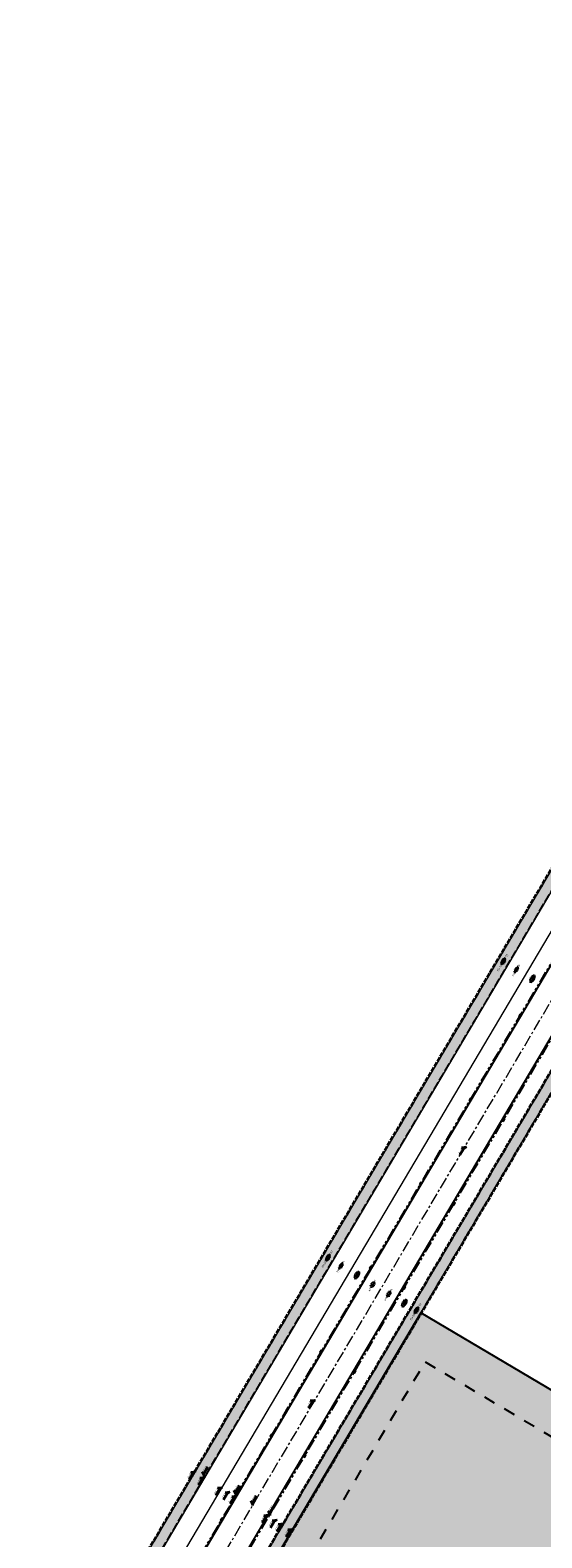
# Model space of a CAD drawing. Header units: metres. Extents: x 90704 to 91821, y 464826 to 465227.
# Tile 9 of 27: x 90705 to 90794, y 464964 to 465227. Entities that reach past the tile are written whole.
import ezdxf
from ezdxf.enums import TextEntityAlignment as Align

# ---------------------------------------------------------------- set-up
doc = ezdxf.new("R2010")
doc.units = ezdxf.units.M
for name, pattern in [('AM-AS', [16, 10, -2, 2, -2]), ('NLCS-HIDDEN', [4, 2, -2]), ('VH-GAZONBAND_100X200', [9.5, 7.5, -2]), ('VH-OPSLUITBAND_100X200_A', [10, 4, -1, 4, -1]), ('VH-TROTTOIRBAND_180-200', [20, 10, -2, 2, -2, 2, -2])]:
    doc.linetypes.add(name, pattern=pattern)
doc.layers.add('N-WE-AM-AS_WEG-G', color=21, linetype='AM-AS', lineweight=18, plot=False)
doc.layers.add('opsluitband afstand', color=21, linetype='Continuous', lineweight=18, plot=False)
for name, color, linetype, lineweight in [('N-WE-GR-GRAS-S', 21, 'Continuous', 18), ('N-WE-OG-TERREIN_UITGEEFBAAR-A', 7, 'Continuous', 25), ('N-WE-OG-TERREIN_UITGEEFBAAR-G', 7, 'Continuous', 25), ('N-WE-RI-HWA_KOLK-S', 21, 'Continuous', 18), ('N-WE-VH-KANTOPSLUITING_GAZONBAND_100X200-G', 21, 'VH-GAZONBAND_100X200', 18), ('N-WE-VH-KANTOPSLUITING_OPSLUITBAND_100X200-G', 21, 'VH-OPSLUITBAND_100X200_A', 35), ('N-WE-VH-KANTOPSLUITING_TROTTOIRBAND_180 200-G', 21, 'VH-TROTTOIRBAND_180-200', 18), ('N-WE-VH-KANTOPSLUITING_VOORKANTBAND-G', 21, 'Continuous', 18), ('N-WE-VH-KANTVERHARDING-GD', 21, 'Continuous', 18), ('N-WE-VH-KANTVERHARDING_STREKLAAG-G', 21, 'Continuous', 18), ('N-WE-VH-VERHARDING_ASFALT-S', 21, 'Continuous', 18), ('N-WE-VH-VERHARDING_BETONSTRAATSTEEN-S', 21, 'Continuous', 18), ('N-WE-VH-VERHARDING_TEGEL-S', 21, 'Continuous', 18), ('X-XX-AL-HOOGTELABEL-S', 21, 'Continuous', 30), ('X-XX-AL-REFERENTIE-G', 7, 'Continuous', 18)]:
    doc.layers.add(name, color=color, linetype=linetype, lineweight=lineweight)
doc.layers.add('N-WE-KL-STROOK-G', color=21, linetype='NLCS-HIDDEN', lineweight=18, transparency=0.5)
doc.styles.add('NLCS-ISO', font='NLCS-ISO.ttf')

# ---------------------------------------------------------------- blocks, each defined once
blk = doc.blocks.new('SVH-ASFALT_KL-SO')
at = {"ltscale": 0.1}
for p, q in [((-3.3, -0.4), (-2.5, 1.1)), ((-1.2, -1.7), (-2.7, 0.9)), ((-2.5, -1.2), (-0.9, 1.5)), ((0.1, -1.7), (-1.7, 1.4)), ((-1.4, -1.6), (0.4, 1.5)), ((1.3, -1.5), (-0.5, 1.6)), ((-0.2, -1.7), (1.5, 1.3)), ((2.3, -1.1), (0.8, 1.5)), ((1.1, -1.6), (2.5, 0.8)), ((2.9, 0.1), (2.5, 0.7)), ((-3, -0.9), (-3.4, -0.2))]:
    blk.add_line(p, q, dxfattribs=at)
at = {"style": 'NLCS-ISO'}
blk.add_attdef('FUNCTIE_VERHARDING', text='', height=1.8, dxfattribs=at).set_placement((-3.6, -0.1), align=Align.MIDDLE_RIGHT)
blk.add_attdef('KLEUR', text='', height=1.8, dxfattribs=at).set_placement((3.2, -0.1), align=Align.MIDDLE_LEFT)
at = {"style": 'NLCS-ISO', "flags": 1}
blk.add_attdef('FUNCTIE', text='', height=1.8, dxfattribs=at).set_placement((0.1, -3.6), align=Align.MIDDLE_CENTER)
blk = doc.blocks.new('SGR-GRAS_01-SO')
at = {"ltscale": 0.1}
for p, q in [((-3.9, -0.1), (-4, 0)), ((-3.9, 0.4), (-3.9, 0.5)), ((-3.8, 0.5), (-3.8, 0.5)), ((-3.2, 0.5), (-3.3, 0.6)), ((-3.3, 0), (-3.2, 0.1)), ((-3.1, 0.6), (-3.2, 0.7)), ((-2.9, 1.3), (-3, 1.3)), ((-2.9, 1.2), (-3, 1.3)), ((-3, 0.4), (-2.9, 0.4)), ((-2.9, 1), (-2.7, 1)), ((-2.7, 0.4), (-2.9, 0.5)), ((-2.8, 0.2), (-2.6, 0.3)), ((-2.8, 0.3), (-2.7, 0.3)), ((-2.7, 0), (-2.8, 0.2)), ((-2.7, 0.2), (-2.7, 0.4)), ((-2.6, 1.5), (-2.6, 1.5)), ((-2.6, 1.4), (-2.6, 1.5)), ((-2.3, 0.8), (-2.5, 0.9)), ((-2.3, 1.3), (-2.4, 1.4)), ((-2.3, 0.5), (-2.4, 0.6)), ((-2.2, 0.3), (-2.1, 0.4)), ((-2.1, 0.1), (-2.2, 0.1)), ((-1.9, 1.7), (-2, 1.8)), ((-1.9, 1), (-1.8, 1.1)), ((-1.8, 1), (-1.9, 1)), ((-1.9, 0.4), (-1.7, 0.4)), ((-1.8, 1.6), (-1.6, 1.6)), ((-1.7, 1.3), (-1.8, 1.5)), ((-1.8, 0.8), (-1.7, 0.9)), ((-1.6, 0.1), (-1.8, 0.2)), ((-1.7, 1.2), (-1.6, 1.3)), ((-1.6, 0.9), (-1.7, 1)), ((-1.5, 1.3), (-1.6, 1.4)), ((-1.5, 0.5), (-1.6, 0.6)), ((-1.5, 0.2), (-1.6, 0.3)), ((-1.3, 0.2), (-1.5, 0.3)), ((-1.5, 0.1), (-1.5, 0.2)), ((-1.4, 1.2), (-1.4, 1.4)), ((-1.2, 1.8), (-1.3, 1.9)), ((-1.1, 1.8), (-1, 1.9)), ((-1.1, 0.6), (-1, 0.7)), ((-0.9, 1.6), (-1, 1.6)), ((-0.9, 1.1), (-1, 1.2)), ((-0.8, 1.4), (-0.7, 1.5)), ((-0.7, 0.7), (-0.8, 0.7)), ((-0.6, 0.5), (-0.8, 0.6)), ((-0.6, 1.3), (-0.7, 1.4)), ((-0.7, 0.4), (-0.6, 0.4)), ((-0.6, 0.4), (-0.7, 0.4)), ((-0.6, 1.6), (-0.5, 1.6)), ((-0.6, 1.5), (-0.5, 1.6)), ((-0.6, 1.5), (-0.6, 1.6)), ((-0.4, 2), (-0.5, 2.1)), ((-0.5, 0), (-0.3, 0.1)), ((-0.4, 0.3), (-0.4, 0.5)), ((-0.2, 1.3), (-0.3, 1.3)), ((-0.3, -0.1), (-0.3, 0.1)), ((-0.2, 1.1), (-0.2, 1.2)), ((-0.2, 0.3), (-0.1, 0.4)), ((-0.1, 0.4), (0, 0.5)), ((0, 0.9), (0.1, 1)), ((0.1, 0.5), (0, 0.6)), ((0.1, 2), (0.3, 2.1)), ((0.2, 1.3), (0.1, 1.4)), ((0.3, 1.3), (0.1, 1.3)), ((0.2, 0.5), (0.1, 0.6)), ((0.4, 0.4), (0.3, 0.4)), ((0.6, 1.4), (0.4, 1.5)), ((0.4, 0.4), (0.6, 0.4)), ((0.5, 1.8), (0.6, 1.9)), ((0.5, 1.6), (0.7, 1.6)), ((0.6, 1.6), (0.6, 1.8)), ((0.6, 1.1), (0.8, 1.2)), ((0.6, 0.3), (0.8, 0.4)), ((0.8, 0.7), (0.7, 0.8)), ((0.8, 0.5), (0.8, 0.6)), ((0.9, 1), (1, 1)), ((1.1, 0.5), (0.9, 0.6)), ((1.2, 1.8), (1, 1.9)), ((1.1, 1.3), (1, 1.4)), ((1, 0.9), (1, 1.1)), ((1.1, 0), (1, 0)), ((1.1, 1.2), (1.3, 1.3)), ((1.3, 1.6), (1.2, 1.7)), ((1.4, 1), (1.2, 1)), ((1.6, 0.8), (1.4, 0.9)), ((1.5, 0.1), (1.4, 0.1)), ((1.6, 0.4), (1.7, 0.4)), ((1.7, 1.6), (1.8, 1.6)), ((1.7, 0.6), (1.9, 0.7)), ((1.8, 0.1), (1.7, 0.2)), ((1.8, 1.8), (1.8, 1.8)), ((1.9, 1.3), (1.8, 1.4)), ((1.9, 0.5), (1.8, 0.6)), ((2, 1.7), (1.9, 1.8)), ((1.9, 1.5), (2, 1.6)), ((2, 0.7), (2, 0.8)), ((2.2, 1.5), (2.4, 1.6)), ((2.3, 1.6), (2.2, 1.6)), ((2.3, 1), (2.2, 1.1)), ((2.2, 0.8), (2.2, 0.9)), ((2.5, 0.7), (2.3, 0.7)), ((2.4, 0.4), (2.5, 0.5)), ((2.6, 0.3), (2.4, 0.3)), ((2.4, 0), (2.5, 0.1)), ((2.6, 0.5), (2.7, 0.6)), ((2.7, 0.5), (2.6, 0.6)), ((2.8, 1.3), (2.7, 1.4)), ((2.7, 0.4), (2.9, 0.4)), ((2.8, 0.9), (3, 1)), ((3, 1.2), (2.9, 1.2)), ((3.2, 0.8), (3.2, 1)), ((3.3, 0.4), (3.2, 0.5)), ((3.4, 0.6), (3.4, 0.7)), ((3.6, 0.4), (3.4, 0.4)), ((3.6, 0.5), (3.5, 0.6)), ((3.5, 0.3), (3.6, 0.4)), ((3.9, 0.4), (3.9, 0.4)), ((-3.6, -0.2), (-3.8, -0.1)), ((-3.8, -0.3), (-3.7, -0.2)), ((-3.5, -0.3), (-3.6, -0.2)), ((-3.6, -0.6), (-3.5, -0.5)), ((-3.2, -1), (-3.4, -0.9)), ((-3.3, -1.1), (-3.4, -1)), ((-3.2, -0.3), (-3.3, -0.2)), ((-3.1, -0.9), (-3, -0.9)), ((-3.1, -1.3), (-3, -1.3)), ((-2.8, -0.1), (-2.9, 0)), ((-2.8, -0.9), (-2.8, -0.8)), ((-2.5, -0.5), (-2.7, -0.4)), ((-2.7, -0.6), (-2.6, -0.5)), ((-2.5, -0.8), (-2.7, -0.8)), ((-2.5, -1.1), (-2.6, -1)), ((-2.4, -0.3), (-2.5, -0.2)), ((-2.4, -1.1), (-2.5, -1)), ((-2.4, -1.3), (-2.5, -1.3)), ((-2.3, -1.6), (-2.4, -1.5)), ((-2.1, -0.8), (-2, -0.7)), ((-2.1, -1.2), (-1.9, -1.1)), ((-2, -0.9), (-1.8, -0.9)), ((-1.8, -0.7), (-1.9, -0.6)), ((-1.8, -1.3), (-1.7, -1.2)), ((-1.6, -1.1), (-1.7, -1)), ((-1.5, -1.4), (-1.7, -1.3)), ((-1.7, -1.9), (-1.7, -1.9)), ((-1.6, -0.3), (-1.5, -0.2)), ((-1.5, -0.3), (-1.6, -0.2)), ((-1.4, -0.8), (-1.6, -0.7)), ((-1.6, -1.1), (-1.6, -0.9)), ((-1.3, -1), (-1.4, -0.8)), ((-1.2, -1.6), (-1.4, -1.6)), ((-1.4, -1.8), (-1.3, -1.7)), ((-1.4, -1.8), (-1.3, -1.7)), ((-1.1, -0.5), (-1.2, -0.4)), ((-1.2, -2), (-1.2, -1.9)), ((-1.1, -0.2), (-1, -0.1)), ((-1, -0.5), (-0.9, -0.4)), ((-1, -0.9), (-0.8, -0.8)), ((-0.8, -1.3), (-0.9, -1.2)), ((-0.8, -2), (-0.9, -1.9)), ((-0.7, -0.3), (-0.8, -0.2)), ((-0.8, -0.9), (-0.7, -0.9)), ((-0.7, -1.1), (-0.8, -1)), ((-0.5, -2), (-0.7, -1.9)), ((-0.5, -0.2), (-0.6, -0.1)), ((-0.3, -0.4), (-0.5, -0.3)), ((-0.3, -1.1), (-0.5, -1)), ((-0.4, -1.2), (-0.4, -1.1)), ((-0.4, -1.2), (-0.3, -1.2)), ((-0.3, -1.5), (-0.2, -1.4)), ((-0.1, -1.9), (-0.3, -1.9)), ((-0.2, -0.8), (-0.2, -0.6)), ((-0.1, -1.1), (-0.2, -1)), ((0.1, -1.1), (0, -1)), ((0, -1.9), (0, -1.8)), ((0, -2), (0.1, -1.9)), ((0.1, -2), (0, -1.9)), ((0.2, -0.3), (0.1, -0.2)), ((0.1, -0.6), (0.3, -0.5)), ((0.2, -1.8), (0.1, -1.8)), ((0.4, -0.2), (0.3, -0.1)), ((0.3, -0.9), (0.5, -0.9)), ((0.3, -2.1), (0.4, -2)), ((0.6, -0.5), (0.5, -0.4)), ((0.7, -0.9), (0.5, -0.9)), ((0.6, -0.7), (0.7, -0.6)), ((0.8, -1.4), (0.6, -1.3)), ((0.8, -1.2), (0.9, -1.1)), ((0.8, -1.2), (0.9, -1.1)), ((0.8, -1.4), (0.8, -1.2)), ((0.9, -1.7), (0.8, -1.6)), ((0.9, -2), (0.8, -1.9)), ((0.9, -0.2), (0.9, -0.1)), ((1, -0.3), (0.9, -0.2)), ((1, -1.1), (0.9, -1)), ((1, -0.6), (1, -0.5)), ((1.2, -1.8), (1.2, -1.6)), ((1.3, -0.3), (1.4, -0.2)), ((1.4, -0.8), (1.2, -0.7)), ((1.3, -1.7), (1.4, -1.6)), ((1.4, -1.8), (1.5, -1.8)), ((1.5, -0.9), (1.6, -0.9)), ((1.6, -1.5), (1.5, -1.4)), ((1.6, -0.1), (1.7, 0)), ((1.6, -0.4), (1.7, -0.3)), ((1.7, -0.8), (1.6, -0.7)), ((1.8, -1.1), (1.7, -1)), ((1.7, -1.9), (1.7, -1.9)), ((1.9, -0.3), (1.8, -0.2)), ((1.9, -1.7), (1.8, -1.6)), ((1.9, -0.9), (2, -0.8)), ((2.1, -0.6), (2, -0.5)), ((2, -1.5), (2, -1.4)), ((2.1, -0.4), (2.1, -0.2)), ((2.2, -0.5), (2.2, -0.3)), ((2.4, -1.4), (2.2, -1.3)), ((2.3, -1.1), (2.4, -1)), ((2.4, -1.6), (2.4, -1.5)), ((2.7, -0.2), (2.5, -0.2)), ((2.5, -1.5), (2.7, -1.5)), ((2.7, -0.3), (2.6, -0.2)), ((2.6, -0.9), (2.8, -0.9)), ((2.7, -1.1), (2.6, -1)), ((2.8, -0.5), (2.7, -0.4)), ((2.8, -1.1), (2.7, -1)), ((3, -0.6), (3.1, -0.5)), ((3.1, -1.2), (3, -1.1)), ((3.3, -0.5), (3.3, -0.4)), ((3.3, -0.5), (3.4, -0.5)), ((3.6, -0.3), (3.4, -0.2)), ((3.4, -0.3), (3.4, -0.2)), ((3.4, -1.1), (3.5, -1)), ((3.4, -1), (3.4, -1)), ((3.6, -0.3), (3.5, -0.2)), ((3.8, -0.5), (3.6, -0.5))]:
    blk.add_line(p, q, dxfattribs=at)
at = {"ltscale": 0.1, "style": 'NLCS-ISO'}
blk.add_attdef('TYPE', text='', height=1.8, dxfattribs=at).set_placement((6.9, 0), align=Align.MIDDLE_CENTER)
blk = doc.blocks.new('SVH-TEGEL_150X300_DIK_HALFST_KL-SO')
h = blk.add_hatch(color=254)
h.dxf.hatch_style = 1
edge = h.paths.add_edge_path()
edge.add_ellipse((0, 0), major_axis=(-3.39, 0), ratio=0.53738, start_angle=0, end_angle=360)
for p, q in [((-3, 0), (-3.4, 0)), ((-3, -0.9), (-3, 0.9)), ((-2.3, 0.7), (-3, 0.7)), ((-2.3, -1.4), (-2.3, 1.4)), ((-1.5, 0), (-2.3, 0)), ((-1.5, 1.5), (-1.9, 1.5)), ((-1.5, -1.6), (-1.5, 1.6)), ((-0.8, 0.7), (-1.5, 0.7)), ((-0.8, -1.8), (-0.8, 1.8)), ((0, 1.5), (-0.8, 1.5)), ((0, 0), (-0.8, 0)), ((0, -1.8), (0, 1.8)), ((0.7, 0.7), (0, 0.7)), ((0.7, -1.8), (0.7, 1.8)), ((1.5, 1.5), (0.7, 1.5)), ((1.5, -1.6), (1.5, 1.6)), ((2.2, 0.7), (1.5, 0.7)), ((2.2, -1.4), (2.2, 1.4)), ((3, -0.9), (3, 0.9)), ((3.1, 0.7), (3, 0.7)), ((-2.3, -0.8), (-3, -0.8)), ((-1.5, -1.5), (-1.9, -1.5)), ((-0.8, -0.8), (-1.5, -0.8)), ((0, -1.5), (-0.8, -1.5)), ((0.7, -0.8), (0, -0.8)), ((1.5, 0), (0.7, 0)), ((1.5, -1.5), (0.7, -1.5)), ((2.2, -0.8), (1.5, -0.8)), ((3, 0), (2.2, 0)), ((3.1, -0.8), (3, -0.8))]:
    blk.add_line(p, q)
at = {"style": 'NLCS-ISO'}
blk.add_attdef('FORMAAT', text='', height=1.8, dxfattribs=at).set_placement((-3.5, 0), align=Align.MIDDLE_RIGHT)
blk.add_attdef('KLEUR', text='', height=1.8, dxfattribs=at).set_placement((3.2, 0), align=Align.MIDDLE_LEFT)
at = {"style": 'NLCS-ISO', "flags": 1}
blk.add_attdef('FUNCTIE', text='', height=1.8, dxfattribs=at).set_placement((0.1, -3.6), align=Align.MIDDLE_CENTER)
blk = doc.blocks.new('SVH-BSS_KEIFORMAAT_KEPER_KL-SO')
for p, q in [((-3.4, -0.5), (-3, 0)), ((-3.3, 0.3), (-1.5, -1.5)), ((-2.5, 1), (-1.5, 0)), ((-2.2, -0.7), (0, 1.5)), ((-2.2, 0.7), (-1.6, 1.4)), ((-1.8, -1.8), (0, 0)), ((-0.7, 0.7), (1.5, -1.5)), ((-0.1, 1.6), (1.5, 0)), ((0.7, 0.7), (1.4, 1.4)), ((0.7, -0.7), (2.5, 1)), ((1.1, -1.9), (3, 0)), ((2.2, 0.7), (3.3, -0.3)), ((-0.7, -0.7), (0.5, -2)), ((-0.5, -2), (0, -1.5)), ((2.2, -0.7), (2.7, -1.2))]:
    blk.add_line(p, q)
at = {"style": 'NLCS-ISO'}
blk.add_attdef('FORMAAT', text='', height=1.8, dxfattribs=at).set_placement((-3.5, -0.2), align=Align.MIDDLE_RIGHT)
blk.add_attdef('KLEUR', text='', height=1.8, dxfattribs=at).set_placement((3.3, -0.2), align=Align.MIDDLE_LEFT)
at = {"style": 'NLCS-ISO', "flags": 1}
blk.add_attdef('FUNCTIE', text='', height=1.8, dxfattribs=at).set_placement((0.1, -3.6), align=Align.MIDDLE_CENTER)
blk = doc.blocks.new('N-SRI-KOLK_TROTTOIR-SO')
blk.add_hatch(color=256).paths.add_polyline_path([(1.125, 1.5), (-1.125, 1.5), (-1.125, 0)])
blk.add_line((-1.125, 0), (1.125, 1.5))
at = {"flags": 128}
blk.add_lwpolyline([(-1.125, 0), (1.125, 0), (1.125, 1.5), (-1.125, 1.5)], close=True, dxfattribs=at)
blk = doc.blocks.new('B-SAL-HOOGTELABEL_01-SO_1')
for p, q in [((-0.0025, 0.0013), (-0.0088, 0.0013)), ((-0.0025, 0.0013), (-0.0025, 0.0034)), ((-0.0025, 0.0034), (0, 0)), ((0, 0), (-0.0025, 0.0013))]:
    blk.add_line(p, q)
at = {"style": 'NLCS-ISO', "oblique": 13.5}
blk.add_attdef('...', text='', height=0.0018, dxfattribs=at).set_placement((-0.006, 0.0026), align=Align.MIDDLE_CENTER)
blk = doc.blocks.new('51005749-X003-ONT westelijke ringbaan')
at = {"layer": 'N-WE-AM-AS_WEG-G', "ltscale": 0.2, "flags": 128}
blk.add_lwpolyline([(91107.76, 465160.16), (90910.31, 464826.39), (90724.12, 464936.55), (90886.31, 465210.67), (90939.6, 465198.51)], dxfattribs=at)
at = {"layer": 'N-WE-KL-STROOK-G', "flags": 128}
for points in [[(90872.26, 465207.93, 2, 2, 0), (90794.97, 465077.3, 2, 2, 0), (90720.11, 464950.78, 0, 0, 0)], [(90937.42, 465188.96, 2, 2, 0), (90888.44, 465200.13, 2, 2, 0), (90810.38, 465068.19, 2, 2, 0), (90735.71, 464942.01, 2, 2, 0), (90752.11, 464932.31, 0, 0, 0)]]:
    blk.add_lwpolyline(points, format="xyseb", dxfattribs=at)
at = {"layer": 'N-WE-VH-KANTOPSLUITING_GAZONBAND_100X200-G', "ltscale": 0.2, "flags": 128}
blk.add_lwpolyline([(90900.23, 465219.85, 0.32213), (90873.4, 465208.08), (90795.74, 465076.85), (90720.98, 464950.48, -0.030371), (90720.54, 464949.84)], format="xyb", dxfattribs=at)
at = {"layer": 'N-WE-VH-KANTOPSLUITING_OPSLUITBAND_100X200-G', "ltscale": 0.2, "flags": 128}
blk.add_lwpolyline([(90895.92, 465227), (90895.04, 465222.27, 0.266483), (90871.79, 465209.1), (90794.11, 465077.81), (90718.94, 464950.77), (90720.54, 464949.82)], format="xyb", dxfattribs=at)
for points in [[(90733.08, 464944.73), (90735.36, 464943.38), (90810.64, 465070.6), (90814.12, 465068.54), (90815.55, 465070.95)], [(90827.34, 465058.39), (90811.34, 465067.86), (90737.08, 464942.36), (90769.83, 464922.98)]]:
    blk.add_lwpolyline(points, dxfattribs=at)
at = {"layer": 'N-WE-VH-KANTOPSLUITING_TROTTOIRBAND_180 200-G', "ltscale": 0.2, "flags": 128}
for points in [[(90808.75, 465086.94, -0.414141), (90808.85, 465086.53), (90801.21, 465073.61), (90727.31, 464948.72)], [(90733.28, 464945.18, -0.023352), (90733.71, 464945.98), (90806.24, 465068.56, -0.392722), (90815.11, 465071.19)]]:
    blk.add_lwpolyline(points, format="xyb", dxfattribs=at)
at = {"layer": 'N-WE-VH-KANTOPSLUITING_VOORKANTBAND-G', "flags": 128}
for points in [[(90896.02, 465226.98), (90895.12, 465222.17, 0.267319), (90871.88, 465209.05), (90794.2, 465077.76), (90719.08, 464950.81), (90720.59, 464949.91)], [(90900.21, 465219.75, 0.322158), (90873.48, 465208.03), (90795.83, 465076.79), (90721.06, 464950.43, -0.030371), (90720.62, 464949.78)], [(90705.12, 464941.09), (90718.4, 464941.9, 0.249014), (90726.4, 464946.79), (90801.38, 465073.51), (90878.59, 465204, -0.290142), (90894.33, 465212.03), (90894.35, 465212.02, 0.368752), (90899.66, 465215.76, 0.429452), (90899.28, 465216.37)], [(90765.45, 464915.58), (90737.05, 464932.39, -0.414214), (90733.54, 464946.09), (90806.06, 465068.66, -0.418253), (90815.74, 465071.07), (90816.08, 465070.87), (90829.88, 465062.7)]]:
    blk.add_lwpolyline(points, format="xyb", dxfattribs=at)
for points in [[(90733.04, 464944.63), (90735.4, 464943.24), (90810.68, 465070.46), (90814.16, 465068.4), (90815.63, 465070.9)], [(90827.39, 465058.48), (90811.31, 465068), (90736.95, 464942.32), (90769.78, 464922.9)]]:
    blk.add_lwpolyline(points, dxfattribs=at)
at = {"layer": 'N-WE-VH-KANTVERHARDING-GD', "flags": 128}
blk.add_lwpolyline([(90807.99, 465087.63), (90807.6, 465087.85, 0.414286), (90806.23, 465087.5), (90798.84, 465075.01), (90724.69, 464949.69)], format="xyb", dxfattribs=at)
at = {"layer": 'N-WE-VH-KANTVERHARDING_STREKLAAG-G', "flags": 128}
for points in [[(90705.13, 464940.99), (90718.4, 464941.79, 0.249014), (90726.49, 464946.73), (90801.47, 465073.46), (90878.68, 465203.95, -0.290142), (90894.32, 465211.92), (90894.34, 465211.92, 0.388065), (90899.84, 465216.07), (90901.68, 465225.93)], [(90765.4, 464915.49), (90737, 464932.3, -0.414214), (90733.45, 464946.14), (90805.97, 465068.71, -0.414286), (90815.71, 465071.21), (90829.94, 465062.79)]]:
    blk.add_lwpolyline(points, format="xyb", dxfattribs=at)
at = {"layer": 'opsluitband afstand', "flags": 128}
for points in [[(90731.82, 464972.34), (90732.29, 464973.14)], [(90733.45, 464971.37), (90733.93, 464972.18)], [(90739, 464968.09), (90739.48, 464968.89)], [(90744.6, 464964.78), (90745.07, 464965.58)]]:
    blk.add_lwpolyline(points, dxfattribs=at)
at = {"layer": 'N-WE-GR-GRAS-S', "xscale": 0.2, "yscale": 0.2, "zscale": 0.2, "rotation": 59.38720282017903}
for p in [(90792.6, 465061.7), (90762.04, 465010.07), (90770.29, 465005.18)]:
    blk.add_blockref('SGR-GRAS_01-SO', p, dxfattribs=at)
at = {"layer": 'N-WE-RI-HWA_KOLK-S', "xscale": 0.2, "yscale": 0.2, "zscale": 0.2}
for p, rotation in [((90790.54, 465055.19), 59.3872027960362), ((90781.88, 465040.56), 59.3872027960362), ((90787.48, 465037.25), 239.3872028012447), ((90773.23, 465025.93), 59.3872027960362), ((90778.82, 465022.62), 239.3872028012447), ((90764.57, 465011.3), 59.3872027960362), ((90770.16, 465007.99), 239.3872028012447), ((90755.91, 464996.67), 59.3872027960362), ((90761.51, 464993.36), 239.3872028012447), ((90747.26, 464982.03), 59.3872027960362), ((90752.85, 464978.72), 239.3872028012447), ((90738.6, 464967.4), 59.3872027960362)]:
    blk.add_blockref('N-SRI-KOLK_TROTTOIR-SO', p, dxfattribs=dict(at, rotation=rotation))
at = {"layer": 'N-WE-VH-VERHARDING_ASFALT-S', "xscale": 0.2, "yscale": 0.2, "zscale": 0.2, "rotation": 59.39259057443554}
for p in [(90789.84, 465063.34), (90759.28, 465011.7)]:
    blk.add_blockref('SVH-ASFALT_KL-SO', p, dxfattribs=at).add_auto_attribs({'FUNCTIE_VERHARDING': 'FP', 'KLEUR': 'R'})
at = {"layer": 'N-WE-VH-VERHARDING_BETONSTRAATSTEEN-S', "xscale": 0.2, "yscale": 0.2, "zscale": 0.2, "rotation": 59.38999999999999}
for p in [(90764.77, 465008.45), (90767.57, 465006.79)]:
    blk.add_blockref('SVH-BSS_KEIFORMAAT_KEPER_KL-SO', p, dxfattribs=at).add_auto_attribs({'FORMAAT': 'KF', 'KLEUR': 'R'})
at = {"layer": 'N-WE-VH-VERHARDING_TEGEL-S', "xscale": 0.2, "yscale": 0.2, "zscale": 0.2, "rotation": 59.38999999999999}
for p in [(90787.54, 465064.74), (90756.99, 465013.1), (90772.41, 465003.93)]:
    blk.add_blockref('SVH-TEGEL_150X300_DIK_HALFST_KL-SO', p, dxfattribs=at).add_auto_attribs({'FORMAAT': '15x30', 'KLEUR': ' G1'})
at = {"layer": 'X-XX-AL-HOOGTELABEL-S', "ltscale": 1000, "xscale": 200, "yscale": 200, "zscale": 200, "rotation": 59.38999999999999}
for p, values in [((90781.11, 465032.41), {'...': '0.49'}), ((90754.75, 464988.29), {'...': '0.48'}), ((90733.93, 464975.83), {'...': '0.69'}), ((90735.54, 464974.84), {'...': '0.61'}), ((90738.58, 464973.07), {'...': '0.54'}), ((90739.92, 464972.29), {'...': '0.51'}), ((90741.07, 464971.6), {'...': '0.42'}), ((90746.66, 464968.28), {'...': '0.42'}), ((90748.12, 464967.42), {'...': '0.51'}), ((90749.18, 464966.77), {'...': '0.54'}), ((90750.83, 464965.82), {'...': '0.57'})]:
    blk.add_blockref('B-SAL-HOOGTELABEL_01-SO_1', p, dxfattribs=at).add_auto_attribs(values)
at = {"layer": 'X-XX-AL-HOOGTELABEL-S', "ltscale": 1000}
ref = blk.add_blockref('B-SAL-HOOGTELABEL_01-SO_1', (90735.42, 464975.02), dxfattribs=dict(at, xscale=-200, yscale=200, zscale=200, rotation=59.39000000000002))
ref.add_attrib('...', '0.66', dxfattribs={"layer": '0', "height": 0.36, "rotation": 59.39, "style": 'NLCS-ISO', "oblique": 13.5}).set_placement((90735.58, 464976.31), align=Align.MIDDLE_CENTER)
ref = blk.add_blockref('B-SAL-HOOGTELABEL_01-SO_1', (90740.93, 464971.78), dxfattribs=dict(at, xscale=-200, yscale=200, zscale=200, rotation=59.39000000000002))
ref.add_attrib('...', '0.54', dxfattribs={"layer": '0', "height": 0.36, "rotation": 59.39, "style": 'NLCS-ISO', "oblique": 13.5}).set_placement((90741.08, 464973.07), align=Align.MIDDLE_CENTER)
ref = blk.add_blockref('B-SAL-HOOGTELABEL_01-SO_1', (90743.89, 464969.95), dxfattribs=dict(at, xscale=-200, yscale=200, zscale=200, rotation=59.39000000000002))
ref.add_attrib('...', '0.48', dxfattribs={"layer": '0', "height": 0.36, "rotation": 59.39, "style": 'NLCS-ISO', "oblique": 13.5}).set_placement((90744.04, 464971.25), align=Align.MIDDLE_CENTER)
ref = blk.add_blockref('B-SAL-HOOGTELABEL_01-SO_1', (90746.93, 464968.19), dxfattribs=dict(at, xscale=-200, yscale=200, zscale=200, rotation=59.39000000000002))
ref.add_attrib('...', '0.54', dxfattribs={"layer": '0', "height": 0.36, "rotation": 59.39, "style": 'NLCS-ISO', "oblique": 13.5}).set_placement((90747.08, 464969.48), align=Align.MIDDLE_CENTER)

msp = doc.modelspace()

# ---------------------------------------------------------------- hatches: boundary and pattern name
at = {"layer": 'N-WE-OG-TERREIN_UITGEEFBAAR-A', "true_color": 0xfbd0d2}
h = msp.add_hatch(color=254, dxfattribs=at)
h.dxf.hatch_style = 1
h.paths.add_polyline_path([(90837.359, 464955.648), (90817.107, 464967.631), (90821.435, 464974.948), (90773.157, 465003.515), (90737.001, 464942.405), (90805.529, 464901.861), (90805.533, 464901.859)])

# ---------------------------------------------------------------- linework, layer by layer
at = {"layer": 'N-WE-OG-TERREIN_UITGEEFBAAR-G', "color": 11, "true_color": 0xf27172, "flags": 128}
msp.add_lwpolyline([(90837.359, 464955.648), (90817.107, 464967.631), (90821.435, 464974.948), (90773.157, 465003.515), (90737.001, 464942.405), (90805.529, 464901.861), (90805.533, 464901.859)], close=True, dxfattribs=at)
at = {"layer": 'N-WE-OG-TERREIN_UITGEEFBAAR-G', "linetype": 'NLCS-HIDDEN', "flags": 128}
msp.add_lwpolyline([(90817.011, 464969.432), (90773.896, 464994.944), (90743.851, 464944.163), (90803.776, 464908.708), (90832.546, 464957.334), (90815.738, 464967.28)], close=True, dxfattribs=at)

# ---------------------------------------------------------------- block references
at = {"layer": 'X-XX-AL-REFERENTIE-G'}
msp.add_blockref('51005749-X003-ONT westelijke ringbaan', (0, 0), dxfattribs=at)

doc.saveas('drawing.dxf')
